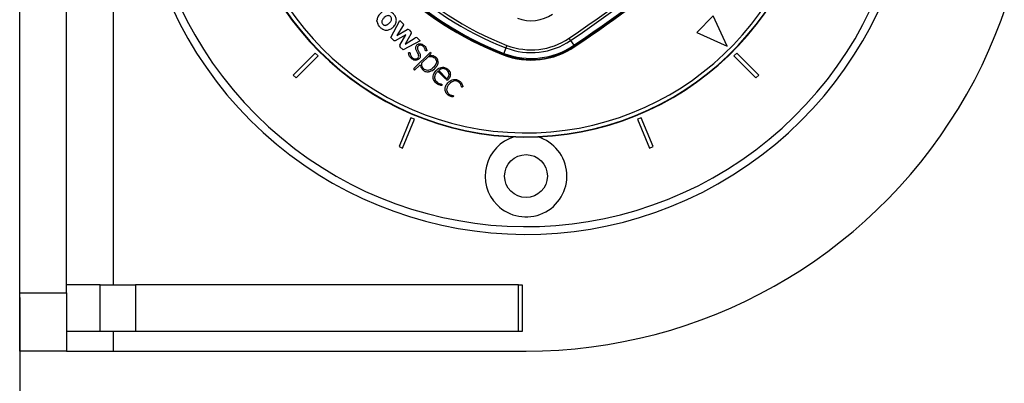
# Model space of a CAD drawing. Header units: millimetres. Extents: x 58489 to 443956, y 19852 to 392375.
# Tile 25 of 66: x 83457 to 96097, y 219155 to 223829. Entities that reach past the tile are written whole.
import ezdxf

# ---------------------------------------------------------------- set-up
doc = ezdxf.new("R2010")
doc.units = ezdxf.units.MM
doc.header["$LTSCALE"] = 50
doc.layers.add('COMPONENT_GEOMETRY', color=7, linetype='Continuous')
doc.styles.add('SLDTEXTSTYLE0', font='TXT', dxfattribs={"width": 0.75})
doc.dimstyles.new('SLDDIMSTYLE1', dxfattribs={"dimtxt": 2500, "dimasz": 165.1, "dimexe": 0, "dimexo": 0.0625, "dimgap": 625, "dimtad": 0, "dimtih": 1, "dimtoh": 1, "dimdec": 1, "dimrnd": 1e-09, "dimzin": 12, "dimdsep": 46, "dimtxsty": 'SLDTEXTSTYLE0', "dimsah": 1, "dimcen": 0.09, "dimadec": 0, "dimazin": 3, "dimtfac": 1, "dimtdec": 1, "dimtofl": 0, "dimtmove": 0, "dimatfit": 3, "dimfxl": 1, "dimfrac": 2, "dimtolj": 1, "dimtzin": 12, "dimarcsym": 0})

# ---------------------------------------------------------------- blocks, each defined once
blk = doc.blocks.new('_D_2')
at = {"layer": 'COMPONENT_GEOMETRY', "color": 7}
for p, q in [((239393, 302940), (239393, 206470)), ((83457, 220256), (83457, 206470)), ((155500, 210229), (154738, 210229)), ((154738, 210229), (154738, 206260)), ((167350, 210229), (168112, 210229)), ((168112, 210229), (168112, 206260)), ((83457, 206628), (153499, 206628)), ((239393, 206628), (169351, 206628)), ((154738, 206260), (155500, 206260)), ((168112, 206260), (167350, 206260))]:
    blk.add_line(p, q, dxfattribs=at)
for points in [[(83457, 206628), (83622, 206603), (83622, 206654)], [(239393, 206628), (239228, 206654), (239228, 206603)]]:
    blk.add_solid(points, dxfattribs=at)
at = {"layer": 'COMPONENT_GEOMETRY', "color": 7, "char_height": 2500, "attachment_point": 1, "style": 'SLDTEXTSTYLE0'}
for s, insert in [('10\'2.78"', (155500, 209483)), ('3118.7', (156345, 205743))]:
    blk.add_mtext(s, dxfattribs=dict(at, insert=insert))

msp = doc.modelspace()

# ---------------------------------------------------------------- linework, layer by layer
at = {"color": 7, "linetype": 'Continuous', "lineweight": 25}
for p, q in [((83457.1, 220319.03), (83457.1, 231819.03)), ((84057.1, 220319.03), (84057.1, 231819.03)), ((92361.26, 223877), (92149.13, 223664.86)), ((92538.04, 223488.09), (92361.26, 223877)), ((88044.01, 223809.21), (88053.41, 223773.71)), ((88221.07, 223599.12), (88336.11, 223817.8)), ((88381.17, 223755.37), (88297.18, 223624.71)), ((88336.11, 223817.8), (88376.02, 223777.89)), ((88413.84, 223633.88), (88278.68, 223558.25)), ((88297.18, 223624.71), (88433.48, 223700.93)), ((88337.89, 223499.04), (88413.84, 223633.88)), ((88483.34, 223650.79), (88405.48, 223515.73)), ((88456.45, 223697.75), (88480.29, 223673.91)), ((92149.13, 223664.86), (92538.04, 223488.09)), ((88259.69, 223560.5), (88221.07, 223599.12)), ((88379.07, 223441.11), (88338.52, 223481.67)), ((88596.55, 223557.3), (88379.07, 223441.11)), ((88405.48, 223515.73), (88535.64, 223597.18)), ((88559.37, 223594.48), (88596.55, 223557.3)), ((90529.48, 223561.41), (90571.74, 223499.39)), ((90579.97, 223487.32), (90583.45, 223482.22)), ((87252.42, 223399.7), (86969.58, 223116.86)), ((87004.93, 223081.5), (87287.77, 223364.34)), ((87287.77, 223364.34), (87252.42, 223399.7)), ((88729.37, 223411.36), (88517.55, 223199.53)), ((88715.47, 223367.64), (88715.19, 223367.58)), ((88736.65, 223388.83), (88715.47, 223367.64)), ((88729.37, 223411.36), (88736.65, 223404.08)), ((89667.43, 223382.27), (89665.21, 223376.52)), ((89699.77, 223465.9), (89672.71, 223395.9)), ((92661.78, 223399.7), (92626.43, 223364.34)), ((92626.43, 223364.34), (92909.27, 223081.5)), ((92944.63, 223116.86), (92661.78, 223399.7)), ((88589.62, 223241.79), (88527.37, 223179.55)), ((88699.52, 223351.7), (88619.75, 223271.92)), ((86969.58, 223116.86), (87004.93, 223081.5)), ((88517.55, 223189.36), (88527.37, 223179.55)), ((88747.82, 223170.49), (88783.07, 223197.07)), ((88836.2, 223176.43), (88942.24, 223070.39)), ((92909.27, 223081.5), (92944.63, 223116.86)), ((88479.81, 222567.85), (88326.73, 222198.3)), ((88372.93, 222179.17), (88526, 222548.72)), ((88526, 222548.72), (88479.81, 222567.85)), ((91434.4, 222567.85), (91388.2, 222548.72)), ((91388.2, 222548.72), (91541.27, 222179.17)), ((91587.47, 222198.3), (91434.4, 222567.85)), ((88326.73, 222198.3), (88372.93, 222179.17)), ((91541.27, 222179.17), (91587.47, 222198.3)), ((84490.9, 220419.03), (84057.1, 220419.03)), ((84490.9, 219819.03), (84490.9, 220419.03)), ((84942.64, 220419.03), (84942.64, 219819.03)), ((89858.84, 220419.03), (84942.64, 220419.03)), ((89858.84, 219819.03), (89858.84, 220419.03)), ((89907.1, 220419.03), (89907.1, 219819.03)), ((83457.1, 220319.03), (84057.1, 220319.03)), ((84490.9, 219819.03), (84057.1, 219819.03)), ((89858.84, 219819.03), (84942.64, 219819.03)), ((89907.1, 219819.03), (89858.84, 219819.03)), ((84057.1, 219569.03), (83457.1, 219569.03)), ((84657.1, 219569.03), (89957.1, 219569.03))]:
    msp.add_line(p, q, dxfattribs=at)
at = {"color": 8, "linetype": 'Continuous', "lineweight": 25}
for p, q in [((84657.1, 231719.03), (84657.1, 220419.03)), ((84657.1, 219819.03), (84657.1, 219569.03))]:
    msp.add_line(p, q, dxfattribs=at)
at = {"color": 7, "linetype": 'Continuous', "lineweight": 25, "flags": 128}
for points in [[(89699.77, 223465.9), (89701.09, 223469.29), (89702.51, 223472.96), (89704.03, 223476.89), (89705.63, 223481.03), (89707.29, 223485.34), (89709.01, 223489.78), (89710.76, 223494.3), (89712.53, 223498.87)], [(90529.48, 223561.41), (90527.43, 223564.41), (90525.21, 223567.67), (90522.84, 223571.15), (90520.34, 223574.81), (90517.74, 223578.63), (90515.06, 223582.56), (90512.33, 223586.57), (90509.57, 223590.62)], [(90571.74, 223499.39), (90573.52, 223496.79), (90575.11, 223494.46), (90576.49, 223492.43), (90577.66, 223490.72), (90578.59, 223489.34), (90579.3, 223488.31), (90579.76, 223487.63), (90579.97, 223487.32)], [(89667.43, 223382.27), (89667.57, 223382.63), (89667.87, 223383.39), (89668.32, 223384.56), (89668.92, 223386.11), (89669.67, 223388.04), (89670.55, 223390.33), (89671.57, 223392.96), (89672.71, 223395.9)], [(84490.9, 220419.03), (84561.15, 220419.03), (84630.01, 220419.03), (84696.11, 220419.03), (84758.14, 220419.03), (84814.87, 220419.03), (84865.17, 220419.03), (84908.04, 220419.03), (84942.64, 220419.03)], [(89858.84, 220419.03), (89870.01, 220419.03), (89879.76, 220419.03), (89888.06, 220419.03), (89894.89, 220419.03), (89900.22, 220419.03), (89904.04, 220419.03), (89906.34, 220419.03), (89907.1, 220419.03)], [(84942.64, 219819.03), (84908.04, 219819.03), (84865.17, 219819.03), (84814.87, 219819.03), (84758.14, 219819.03), (84696.11, 219819.03), (84630.01, 219819.03), (84561.15, 219819.03), (84490.9, 219819.03)], [(84057.1, 219569.03), (84066.22, 219569.03), (84093.29, 219569.03), (84137.49, 219569.03), (84197.47, 219569.03), (84271.43, 219569.03), (84357.1, 219569.03), (84451.89, 219569.03), (84552.91, 219569.03), (84657.1, 219569.03)]]:
    msp.add_lwpolyline(points, dxfattribs=at)
at = {"color": 7, "linetype": 'Continuous', "lineweight": 25}
msp.add_circle((89957.1, 221819.03), 275, dxfattribs=at)
for centre, radius, start, end in [((89957.1, 226069.03), 5000, 65.640303, 24.359697), ((89957.1, 226069.03), 4900, 66.081397, 23.918603), ((89957.1, 226069.03), 3750, 91.693338, 358.306662), ((89957.1, 226069.03), 3745.57, 91.664902, 358.335098), ((89957.1, 226069.03), 3695.6, 92.389452, 357.610548), ((89957.1, 226069.03), 6500, 270, 27.33437), ((75366.83, 245808.64), 26887.6, 304.276455, 314.280917), ((75366.83, 245808.64), 26922.95, 304.276455, 314.280917), ((75366.83, 245808.64), 26998, 304.276455, 314.280917), ((75366.83, 245808.64), 27012.61, 304.276455, 314.280917), ((75366.83, 245808.64), 27018.78, 304.276455, 312.583562), ((91179.07, 227291), 4197.01, 201.143174, 248.856826), ((91179.07, 227291), 4190.84, 201.143174, 248.856826), ((91179.07, 227291), 4176.23, 201.143174, 248.856826), ((91179.07, 227291), 4101.18, 201.143174, 248.856826), ((91179.07, 227291), 4065.83, 201.143174, 248.856826), ((90023.7, 224303.5), 487.55, 248.856826, 304.276455), ((88442.86, 223684.16), 19.22, 45, 119.215017), ((88466.74, 223660.36), 19.16, 330.036114, 45), ((88545.81, 223580.92), 19.18, 45, 122.034774), ((90023.7, 224303.5), 993.89, 248.856826, 304.276455), ((90023.7, 224303.5), 987.72, 248.856826, 304.276455), ((90023.7, 224303.5), 973.1, 248.856826, 304.276455), ((90023.7, 224303.5), 898.06, 248.856826, 304.276455), ((90023.7, 224303.5), 862.7, 248.856826, 304.276455), ((88711.22, 223340), 16.54, 97.087892, 135), ((88729.02, 223396.45), 10.79, 315, 45), ((88596.23, 223235.18), 9.35, 9.055568, 135), ((88522.64, 223194.45), 7.19, 135, 225), ((89957.1, 221819.03), 525, 106.639929, 225), ((89957.1, 221819.03), 525, 225, 73.360071)]:
    msp.add_arc(centre, radius, start, end, dxfattribs=at)
for points, knots in [([(88169.34, 223943.7), (88153.46, 223941.44), (88121.14, 223936.83), (88081.04, 223906.36), (88051.96, 223866.7), (88043.57, 223834.04), (88043.59, 223818.06), (88043.59, 223817.95)], [0, 0, 0, 0, 0.244686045, 0.498213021, 0.752676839, 0.998237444, 1, 1, 1, 1]), ([(88104.14, 223714.48), (88114.01, 223709.06), (88133.6, 223698.31), (88171.98, 223691.99), (88215.22, 223703.05), (88255.2, 223732.23), (88284.32, 223772.23), (88296.65, 223820.48), (88284.47, 223867.99), (88255.54, 223908.08), (88227.67, 223925.04), (88213.42, 223933.72)], [0, 0, 0, 0, 0.08312401, 0.16485435, 0.2820047, 0.40360835, 0.52531559, 0.64284335, 0.75997619, 0.87727072, 1, 1, 1, 1]), ([(88189.21, 223882.25), (88179.62, 223880.8), (88159.83, 223877.79), (88135.07, 223854.94), (88116, 223834.15), (88105.82, 223812.91), (88103.82, 223797.21), (88108.84, 223781.8), (88115.73, 223773.86), (88119.22, 223769.84)], [0, 0, 0, 0, 0.17797878, 0.36709912, 0.61156981, 0.70636693, 0.80422795, 0.90075542, 1, 1, 1, 1]), ([(88119.22, 223769.84), (88123.88, 223765.87), (88133.15, 223757.96), (88149.58, 223754.86), (88162.96, 223757.88), (88173.37, 223762.67), (88192.37, 223775.26), (88211.37, 223792.31), (88225.99, 223815.07), (88232.1, 223831.98), (88230.24, 223850.23), (88220.76, 223865.87), (88206.84, 223878.22), (88195.02, 223880.92), (88189.21, 223882.25)], [0, 0, 0, 0, 0.08141728, 0.16224188, 0.21321901, 0.26453354, 0.31563856, 0.52013653, 0.60138581, 0.67884361, 0.75765128, 0.8389756, 0.9208888, 1, 1, 1, 1]), ([(88044.01, 223809.21), (88043.88, 223810.83), (88043.65, 223813.75), (88043.61, 223816.66), (88043.59, 223817.95)], [0, 0, 0, 0, 0.559588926, 1, 1, 1, 1]), ([(88104.14, 223714.48), (88092.31, 223723.71), (88071.31, 223740.08), (88058.85, 223763.49), (88053.41, 223773.71)], [0, 0, 0, 0, 0.563644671, 1, 1, 1, 1]), ([(88376.02, 223777.89), (88377.73, 223775.9), (88380.92, 223772.18), (88382.99, 223765.38), (88382.71, 223760.33), (88382.02, 223757.05), (88381.43, 223755.89), (88381.17, 223755.37)], [0, 0, 0, 0, 0.31778109, 0.593543, 0.84154492, 0.92854207, 1, 1, 1, 1]), ([(88278.68, 223558.25), (88276.77, 223557.35), (88273.22, 223555.67), (88267.72, 223555.64), (88263.14, 223557.43), (88260.88, 223559.44), (88259.69, 223560.5)], [0, 0, 0, 0, 0.30201579, 0.56440602, 0.77093226, 1, 1, 1, 1]), ([(88337.89, 223499.04), (88337.01, 223497.36), (88335.38, 223494.23), (88334.69, 223489.38), (88335.73, 223484.96), (88337.55, 223482.82), (88338.52, 223481.67)], [0, 0, 0, 0, 0.30010307, 0.55834454, 0.76308912, 1, 1, 1, 1]), ([(88563.97, 223310.94), (88556.14, 223308.65), (88540.76, 223304.16), (88516.7, 223309.02), (88495.41, 223320.23), (88477.19, 223336.57), (88462.89, 223356.15), (88455.18, 223374.11), (88451.91, 223387.67), (88450.9, 223395.26), (88450.08, 223400.15), (88449.83, 223402.6), (88449.98, 223403.6), (88450.07, 223403.89), (88450.24, 223404.06), (88450.82, 223404.38), (88452.9, 223404.62), (88457.07, 223405.47), (88461.96, 223406.68), (88465.48, 223404.76), (88466.95, 223403.07), (88468.07, 223400.6), (88468.52, 223398.1), (88468.76, 223396.07), (88468.86, 223395.18), (88468.9, 223394.79), (88468.92, 223394.63), (88468.93, 223394.55), (88468.93, 223394.52), (88468.93, 223394.51), (88468.94, 223394.5), (88468.94, 223394.5), (88470.49, 223381.46), (88479.91, 223355.84), (88504.53, 223331.72), (88529.84, 223323.3), (88549.92, 223324.66), (88567.81, 223334.17), (88580.56, 223351.15), (88580.04, 223372.68), (88570.85, 223396.45), (88554.53, 223424.22), (88540.84, 223453.88), (88541.75, 223480.95), (88550.37, 223497.6), (88563.2, 223509.49), (88578.81, 223517.19), (88597.16, 223519.92), (88616.51, 223516.68), (88634.68, 223508.01), (88650.01, 223496.08), (88664.4, 223480.48), (88675.49, 223462.7), (88680.23, 223445.45), (88682.52, 223435.66), (88682.56, 223431.33), (88682.34, 223430), (88681.88, 223429.28), (88681.45, 223428.97), (88678.88, 223427.73), (88676.12, 223427.5), (88673.53, 223427.28)], [0, 0, 0, 0, 0.034237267, 0.067325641, 0.101201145, 0.135925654, 0.170525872, 0.203715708, 0.218330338, 0.229815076, 0.236233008, 0.239569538, 0.240138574, 0.240568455, 0.24082972, 0.241113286, 0.243357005, 0.249536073, 0.259728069, 0.263038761, 0.266066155, 0.269116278, 0.274461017, 0.27681919, 0.277834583, 0.278274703, 0.27846688, 0.278551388, 0.278588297, 0.278604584, 0.278611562, 0.278614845, 0.278617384, 0.334485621, 0.390810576, 0.418706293, 0.445825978, 0.474062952, 0.502812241, 0.531046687, 0.561226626, 0.610830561, 0.668789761, 0.696630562, 0.722904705, 0.746359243, 0.770055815, 0.795932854, 0.824066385, 0.852263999, 0.880800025, 0.90624867, 0.942468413, 0.968494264, 0.982246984, 0.984915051, 0.986938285, 0.987863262, 0.988461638, 0.989162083, 1, 1, 1, 1]), ([(88673.53, 223427.28), (88672.99, 223427.16), (88671.96, 223426.93), (88670.45, 223427.08), (88668.91, 223427.69), (88667.44, 223428.98), (88663.69, 223435.03), (88663.48, 223446.6), (88657.7, 223459.19), (88650.42, 223471.45), (88639.01, 223484.24), (88621.92, 223496.64), (88603.63, 223501.36), (88589.38, 223499.61), (88579.78, 223495.79), (88571.62, 223489.7), (88564.36, 223480.04), (88561.72, 223465.35), (88566.99, 223442.81), (88581.57, 223416.76), (88600.53, 223384.56), (88599.96, 223359.5), (88599.68, 223346.97)], [0, 0, 0, 0, 0.00566489, 0.01060234, 0.01522074, 0.02226645, 0.030024, 0.08691077, 0.13397499, 0.16967437, 0.23156574, 0.30675892, 0.38145357, 0.41652138, 0.45116046, 0.4851812, 0.51882445, 0.57164367, 0.6303429, 0.75048311, 0.87523475, 1, 1, 1, 1]), ([(88709.18, 223356.42), (88727.41, 223356.76), (88754.83, 223357.26), (88785.94, 223337.37), (88803.12, 223314.61), (88811.1, 223285.06), (88798.47, 223245.22), (88771.91, 223215.49), (88741.12, 223189.64), (88712.61, 223176.58), (88679.4, 223175.62), (88651.42, 223188.67), (88630.37, 223208.68), (88619.09, 223232.66), (88616.95, 223254.63), (88618.94, 223266.93), (88619.75, 223271.92)], [0, 0, 0, 0, 0.11987856, 0.18027405, 0.24184053, 0.31016382, 0.37791045, 0.51493649, 0.57381076, 0.64982686, 0.72250078, 0.79095412, 0.85316902, 0.91580257, 0.96584719, 1, 1, 1, 1]), ([(88715.19, 223367.58), (88724.58, 223368.55), (88741.27, 223370.27), (88757.62, 223366.65), (88764.76, 223365.06)], [0, 0, 0, 0, 0.56272251, 1, 1, 1, 1]), ([(88805, 223341.12), (88795.39, 223348.94), (88783.04, 223359.01), (88768.09, 223363.96), (88764.76, 223365.06)], [0, 0, 0, 0, 0.777603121, 1, 1, 1, 1]), ([(88599.68, 223346.97), (88598.1, 223342.99), (88594.7, 223334.4), (88582.66, 223321.33), (88571.15, 223314.93), (88563.97, 223310.94)], [0, 0, 0, 0, 0.24508531, 0.52877796, 1, 1, 1, 1]), ([(88605.46, 223236.65), (88606.39, 223230.98), (88607.97, 223221.29), (88613.89, 223206.13), (88624.1, 223191), (88639.35, 223175.15), (88667, 223159.21), (88690.97, 223157.96), (88707, 223157.13)], [0, 0, 0, 0, 0.12087015, 0.20657971, 0.34111456, 0.50302657, 0.6676893, 1, 1, 1, 1]), ([(88829.04, 223275.95), (88824.09, 223259.57), (88814.99, 223229.52), (88793.05, 223207.22), (88783.07, 223197.07)], [0, 0, 0, 0, 0.54509578, 1, 1, 1, 1]), ([(88805, 223341.12), (88806.29, 223339.74), (88808.6, 223337.27), (88810.7, 223334.62), (88811.62, 223333.45)], [0, 0, 0, 0, 0.55996655, 1, 1, 1, 1]), ([(88829.04, 223275.95), (88828.88, 223283.79), (88828.54, 223299.6), (88821.31, 223319.18), (88814.24, 223329.6), (88811.62, 223333.45)], [0, 0, 0, 0, 0.38251249, 0.77194521, 1, 1, 1, 1]), ([(88747.82, 223170.49), (88740.58, 223166.92), (88727.58, 223160.51), (88713.31, 223158.16), (88707, 223157.13)], [0, 0, 0, 0, 0.55771446, 1, 1, 1, 1]), ([(88784.74, 223032.67), (88779.14, 223041.44), (88768.2, 223058.6), (88763.4, 223089.06), (88767.45, 223119.23), (88785.16, 223157.74), (88821.64, 223198.47), (88879.35, 223223.25), (88933.46, 223210.19), (88966.98, 223182.19), (88981.91, 223153.72), (88985.92, 223133.49), (88986.03, 223112.87), (88980.3, 223091.72), (88969.11, 223072.14), (88960.18, 223060.9), (88953.48, 223052.91), (88949.09, 223049.71), (88945.52, 223049.32), (88943.18, 223049.99), (88939.15, 223053.31), (88930.66, 223061.09), (88919.82, 223073.37), (88904.04, 223088.88), (88886.87, 223106.16), (88867.06, 223125.93), (88847.27, 223145.73), (88833.44, 223159.56), (88826.21, 223166.78), (88825.58, 223167.42)], [0, 0, 0, 0, 0.04695661, 0.09180402, 0.1369403, 0.18384605, 0.28279445, 0.38055952, 0.45231587, 0.52483626, 0.57288584, 0.59566797, 0.61818457, 0.66632279, 0.69312731, 0.72056136, 0.73137436, 0.74091156, 0.74411318, 0.74741715, 0.75165776, 0.767656, 0.800048, 0.82597857, 0.86846707, 0.91095544, 0.95344394, 0.99593244, 1, 1, 1, 1]), ([(88825.58, 223167.42), (88817, 223158.1), (88799.94, 223139.58), (88784.87, 223108.84), (88782.61, 223080.69), (88787.95, 223061.17), (88798.67, 223041.49), (88814.31, 223024.66), (88833.48, 223012.37), (88849.3, 223005.35), (88862.13, 223002.88), (88871.34, 223001.31), (88875.69, 222998.74), (88877.63, 222996.33), (88877.91, 222993.91), (88877.83, 222990.68), (88877.03, 222988.04), (88877.19, 222985.6), (88877.1, 222984.88), (88876.91, 222984.51), (88876.53, 222984.32), (88875.93, 222984.16), (88874.73, 222984.03), (88873.02, 222984.04), (88871.41, 222984.12), (88870.42, 222984.18), (88870.08, 222984.2), (88869.95, 222984.2), (88869.9, 222984.2), (88869.88, 222984.2), (88869.87, 222984.2), (88869.87, 222984.2), (88869.87, 222984.2), (88864.26, 222983.97), (88853.12, 222986.3), (88832.1, 222993.74), (88807.38, 223007.8), (88792.28, 223024.38), (88784.74, 223032.67)], [0, 0, 0, 0, 0.107446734, 0.213496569, 0.283483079, 0.342608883, 0.382602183, 0.473262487, 0.533741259, 0.575398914, 0.619123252, 0.64487174, 0.653566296, 0.661548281, 0.670122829, 0.673525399, 0.68911458, 0.692959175, 0.694191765, 0.695245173, 0.69630607, 0.697703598, 0.700494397, 0.706501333, 0.712256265, 0.714217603, 0.714906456, 0.715169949, 0.715277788, 0.715323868, 0.715343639, 0.71535259, 0.715356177, 0.715359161, 0.7628267, 0.81037543, 0.905228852, 1, 1, 1, 1]), ([(88942.24, 223070.39), (88948.81, 223077.95), (88961.92, 223093.02), (88971.24, 223122.77), (88965.31, 223153.71), (88946.67, 223178.23), (88921.82, 223195.25), (88891.94, 223201.41), (88861.61, 223194.13), (88844.68, 223182.34), (88836.2, 223176.43)], [0, 0, 0, 0, 0.12421406, 0.24777618, 0.37453822, 0.50189287, 0.62301898, 0.74373236, 0.87156837, 1, 1, 1, 1]), ([(89023.38, 222839.88), (89023.24, 222839.58), (89023.01, 222839.08), (89022.67, 222838.44), (89022.22, 222838.09), (89021.69, 222837.97), (89020.82, 222837.91), (89018.49, 222837.81), (89014.71, 222837.64), (89010.71, 222837.86), (89008.02, 222838.12), (89006.83, 222838.26), (89006.31, 222838.33), (89006.09, 222838.36), (89005.99, 222838.37), (89005.94, 222838.38), (89005.92, 222838.38), (89005.91, 222838.38), (88997.69, 222839.67), (88981.26, 222844.14), (88959.16, 222857.04), (88940.39, 222874.34), (88921.3, 222901.69), (88913.61, 222944.27), (88929.66, 222986.54), (88953.08, 223017.63), (88978.25, 223039.62), (89008.87, 223057.2), (89045.75, 223064.63), (89083.06, 223056.01), (89109.04, 223037.62), (89128.81, 223015.69), (89139.29, 222995.76), (89142.9, 222978.38), (89145.18, 222970.46), (89144.36, 222965.92), (89144.06, 222964.5), (89143.97, 222964.19), (89143.84, 222963.97), (89143.66, 222963.85), (89143.43, 222963.78), (89142.89, 222963.71), (89140.05, 222963.49), (89137.35, 222963.01), (89135, 222962.59)], [0, 0, 0, 0, 0.00192487, 0.00320424, 0.00419359, 0.00509395, 0.00632231, 0.00926555, 0.01865823, 0.02827255, 0.03250486, 0.03436678, 0.03518609, 0.03554639, 0.03570505, 0.035775, 0.03580543, 0.03581901, 0.03582982, 0.08412776, 0.13351636, 0.18299976, 0.23129304, 0.32544648, 0.41988484, 0.48530404, 0.55042539, 0.61260833, 0.68865904, 0.76297342, 0.8282024, 0.87015455, 0.93420955, 0.95508567, 0.9738141, 0.98077945, 0.98161231, 0.98221604, 0.98267179, 0.9830375, 0.98347516, 0.98404882, 0.98617522, 1, 1, 1, 1]), ([(89135, 222962.59), (89134.16, 222962.63), (89132.64, 222962.71), (89130.64, 222963.58), (89128.99, 222965.17), (89127.88, 222967.61), (89126.55, 222974.72), (89124.58, 222984.71), (89118.37, 222999.07), (89108.5, 223014.19), (89094.56, 223026.8), (89077.96, 223037.08), (89059.32, 223042.75), (89037.14, 223042.13), (89001.19, 223031.1), (88967.72, 223002.69), (88942.73, 222963.91), (88935.55, 222932), (88942.28, 222903.91), (88954.83, 222883.94), (88969.14, 222870.79), (88979.27, 222864.69), (88986.42, 222861.24), (88994.26, 222858.1), (89005.94, 222854.25), (89016.58, 222855.39), (89021.91, 222852.97), (89023.22, 222851.76), (89023.94, 222850.02), (89024.45, 222847.27), (89024.51, 222843.75), (89023.73, 222841.09), (89023.38, 222839.88)], [0, 0, 0, 0, 0.00572664, 0.01039237, 0.01463516, 0.0211889, 0.02843065, 0.06431978, 0.09081143, 0.13543804, 0.18737078, 0.21842017, 0.26920525, 0.31856913, 0.36868778, 0.52539805, 0.60583118, 0.68421059, 0.74187473, 0.79984981, 0.84375705, 0.8741699, 0.88074013, 0.89831977, 0.93228045, 0.96435865, 0.96834463, 0.97215707, 0.97626003, 0.9810465, 0.99137634, 1, 1, 1, 1]), ([(83457.1, 219569.03), (83457.1, 219570.97), (83457.1, 219574.65), (83457.1, 219609.76), (83457.1, 219668.3), (83457.1, 219752.46), (83457.1, 219861.49), (83457.1, 219994.08), (83457.1, 220149.26), (83457.1, 220260.23), (83457.1, 220319.03)], [0, 0, 0, 0, 0.14494077, 0.2735727, 0.39007046, 0.49999999, 0.60993016, 0.72642656, 0.85505846, 1, 1, 1, 1]), ([(84057.1, 220319.03), (84057.1, 220260.23), (84057.1, 220149.26), (84057.1, 219994.08), (84057.1, 219861.49), (84057.1, 219752.46), (84057.1, 219668.3), (84057.1, 219609.76), (84057.1, 219574.65), (84057.1, 219570.97), (84057.1, 219569.03)], [0, 0, 0, 0, 0.14494193, 0.27357338, 0.39007015, 0.49999995, 0.60992973, 0.72642747, 0.85505927, 1, 1, 1, 1])]:
    msp.add_open_spline(points, degree=3, knots=knots, dxfattribs=at)

# ---------------------------------------------------------------- dimensions: what is measured, and where the dimension line sits
at = {"layer": 'COMPONENT_GEOMETRY', "color": 7}
dim = msp.add_linear_dim(base=(83457.1, 206628.49), p1=(239392.87, 303003.98), p2=(83457.1, 220319.03), dimstyle='SLDDIMSTYLE1', dxfattribs=at)
dim.commit()
dim.dimension.update_dxf_attribs({"geometry": '_D_2', "text_midpoint": (161424.99, 206628.49), "dimtype": 160})

doc.saveas('drawing.dxf')
